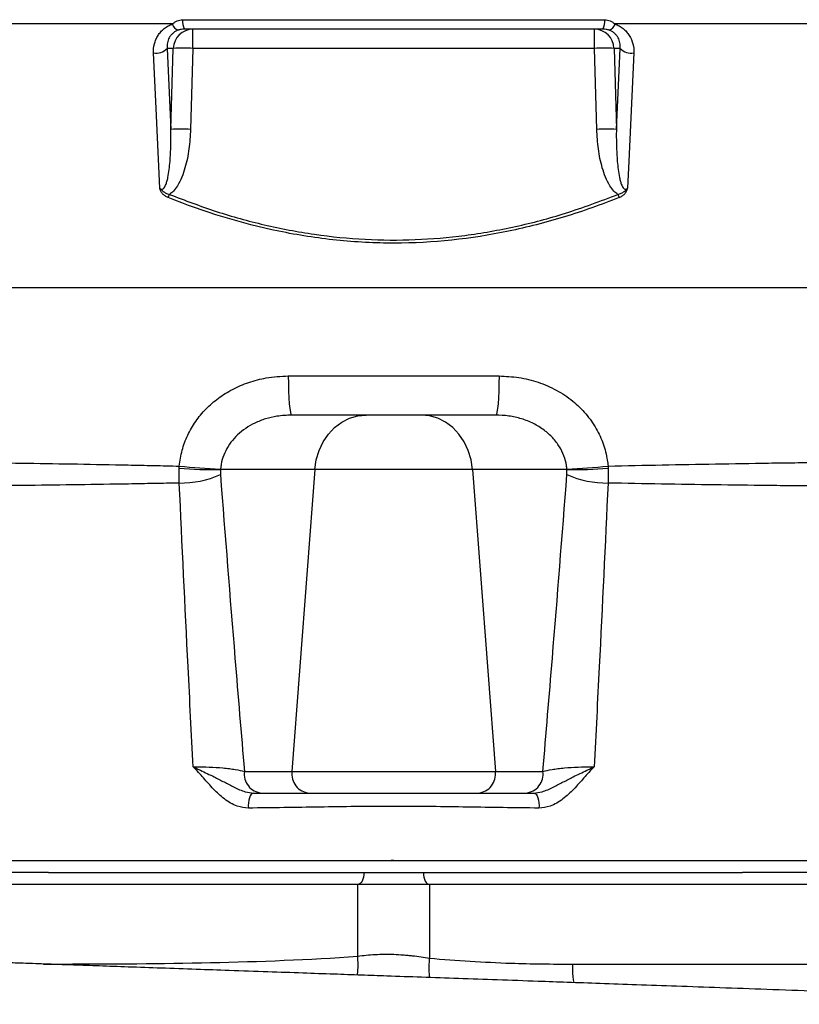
# Model space of a CAD drawing. Header units: millimetres. Extents: x 2416 to 4595, y 822 to 5880.
# Tile 5 of 11: x 3478 to 3870, y 1706 to 2201. Entities that reach past the tile are written whole.
import ezdxf

# ---------------------------------------------------------------- set-up
doc = ezdxf.new("R2010")
doc.units = ezdxf.units.MM
doc.header["$LTSCALE"] = 2

msp = doc.modelspace()

# ---------------------------------------------------------------- linework, layer by layer
at = {"color": 7, "linetype": 'Continuous', "lineweight": 25}
for p, q in [((3554.85, 2199.02), (3420.91, 2199.02)), ((3559.91, 2201.18), (3772.17, 2201.18)), ((3911.17, 2199.02), (3777.23, 2199.02)), ((3771.27, 2196.42), (3560.81, 2196.42)), ((3565.1, 2186.77), (3565.1, 2196.42)), ((3766.98, 2186.77), (3766.98, 2196.42)), ((3555.26, 2186.77), (3552.17, 2186.77)), ((3552.17, 2186.77), (3554.07, 2146.03)), ((3554.07, 2146.03), (3555.26, 2186.77)), ((3565.1, 2186.77), (3563.91, 2146.03)), ((3766.98, 2186.77), (3565.1, 2186.77)), ((3768.17, 2146.03), (3766.98, 2186.77)), ((3779.91, 2186.77), (3776.82, 2186.77)), ((3776.82, 2186.77), (3778.01, 2146.03)), ((3778.01, 2146.03), (3779.91, 2186.77)), ((4296.04, 2066.42), (3036.04, 2066.42)), ((3613.06, 2022.07), (3719.02, 2022.07)), ((3717.33, 2002.42), (3614.75, 2002.42)), ((3558.21, 1975.72), (3558.25, 1976.78)), ((3558.26, 1968.25), (3558.21, 1975.72)), ((3578.93, 1975.24), (3578.91, 1975.03)), ((3578.91, 1975.03), (3578.92, 1972.54)), ((3626.4, 1975.03), (3578.91, 1975.03)), ((3626.4, 1975.03), (3614.9, 1823.29)), ((3705.68, 1975.03), (3626.4, 1975.03)), ((3753.17, 1975.03), (3705.68, 1975.03)), ((3705.68, 1975.03), (3717.18, 1823.29)), ((3753.17, 1975.03), (3753.15, 1975.24)), ((3753.16, 1972.54), (3753.17, 1975.03)), ((3773.87, 1975.72), (3773.82, 1968.25)), ((3773.83, 1976.78), (3773.87, 1975.72)), ((3591.02, 1823.29), (3614.9, 1823.29)), ((3614.9, 1823.29), (3717.18, 1823.29)), ((3717.18, 1823.29), (3741.06, 1823.29)), ((3492.53, 1772.42), (3651.04, 1772.42)), ((3651.04, 1772.42), (3681.04, 1772.42)), ((3681.04, 1772.42), (3841.21, 1772.42)), ((3841.21, 1772.42), (3841.44, 1772.42)), ((3648.04, 1766.42), (3154.04, 1766.42)), ((3648.04, 1730.39), (3648.04, 1766.42)), ((3684.04, 1766.42), (3648.04, 1766.42)), ((3684.04, 1766.42), (3684.04, 1729.35)), ((4005.68, 1766.42), (3684.04, 1766.42)), ((3756.06, 1726.4), (3931.04, 1726.42))]:
    msp.add_line(p, q, dxfattribs=at)
at = {"color": 8, "linetype": 'Continuous', "lineweight": 25}
msp.add_line((3489.91, 1726.47), (3499.87, 1726.47), dxfattribs=at)
at = {"color": 7, "linetype": 'Continuous', "lineweight": 25, "flags": 128}
for points in [[(3548.45, 2116.52), (3546.6, 2156.53), (3545.3, 2184.44)], [(3786.78, 2184.44), (3786.27, 2173.57), (3784.26, 2130.09), (3783.63, 2116.52)], [(3613.06, 2022.07), (3613.1, 2018.22), (3613.2, 2014.52), (3613.36, 2011.13), (3613.57, 2008.15), (3613.82, 2005.72), (3614.11, 2003.91), (3614.42, 2002.79), (3614.75, 2002.42)], [(3719.02, 2022.07), (3718.98, 2018.22), (3718.88, 2014.52), (3718.72, 2011.13), (3718.51, 2008.15), (3718.26, 2005.72), (3717.97, 2003.91), (3717.66, 2002.79), (3717.33, 2002.42)], [(3626.4, 1975.03), (3627.12, 1979.9), (3628.53, 1984.57), (3630.57, 1988.9), (3633.21, 1992.79), (3636.37, 1996.13), (3639.95, 1998.82), (3643.87, 2000.8), (3648.02, 2002.01), (3652.28, 2002.42)], [(3705.68, 1975.03), (3704.96, 1979.9), (3703.55, 1984.57), (3701.51, 1988.9), (3698.87, 1992.79), (3695.71, 1996.13), (3692.13, 1998.82), (3688.21, 2000.8), (3684.06, 2002.01), (3679.8, 2002.42)], [(3595.61, 1812.42), (3595, 1812.26), (3594.43, 1811.8), (3593.92, 1811.05), (3593.5, 1810.06), (3593.19, 1808.88), (3593.01, 1807.57), (3592.96, 1806.2), (3593.05, 1804.84)], [(3736.47, 1812.42), (3737.08, 1812.26), (3737.65, 1811.8), (3738.16, 1811.05), (3738.58, 1810.06), (3738.89, 1808.88), (3739.07, 1807.57), (3739.12, 1806.2), (3739.03, 1804.84)], [(3651.04, 1772.42), (3650.98, 1771.25), (3650.81, 1770.12), (3650.53, 1769.08), (3650.16, 1768.17), (3649.71, 1767.43), (3649.19, 1766.87), (3648.63, 1766.53), (3648.04, 1766.42)], [(3681.04, 1772.42), (3681.1, 1771.25), (3681.27, 1770.12), (3681.55, 1769.08), (3681.92, 1768.17), (3682.37, 1767.43), (3682.89, 1766.87), (3683.45, 1766.53), (3684.04, 1766.42)]]:
    msp.add_lwpolyline(points, dxfattribs=at)
at = {"color": 8, "linetype": 'Continuous', "lineweight": 25, "flags": 128}
for points in [[(3647.9, 1720.88), (3648.13, 1725.26), (3648.04, 1730.39)], [(3684.06, 1719.64), (3683.88, 1724.31), (3684.04, 1729.35)]]:
    msp.add_lwpolyline(points, dxfattribs=at)
at = {"color": 7, "linetype": 'Continuous', "lineweight": 25}
for centre, radius, start, end in [((3559.39, 2200.24), 4.7, 195.125, 248.1609), ((3567.77, 2200.2), 7.93, 172.8911, 208.5024), ((3764.31, 2200.2), 7.93, 331.4976, 7.1089), ((3772.69, 2200.24), 4.7, 291.8391, 344.875), ((3565.18, 2186.5), 9.92, 90.4215, 178.4553), ((3766.9, 2186.5), 9.92, 1.5447, 89.5785), ((3546.53, 2192.1), 7.76, 260.8957, 316.5506), ((3560.18, 2084.35), 102.54, 87.2491, 92.7509), ((3771.9, 2084.35), 102.54, 87.2491, 92.7509), ((3785.55, 2192.1), 7.76, 223.4494, 279.1043), ((3558.99, 2043.61), 102.54, 87.2491, 92.7509), ((3773.09, 2043.61), 102.54, 87.2491, 92.7509), ((3299.87, 2215.56), 273.28, 337.6819, 338.0329), ((4032.21, 2215.56), 273.28, 201.9671, 202.3181), ((3575.31, 2177.68), 202.68, 265.1613, 271.0182), ((3597.59, 2366.63), 391.83, 264.2388, 267.2705), ((3734.49, 2366.63), 391.83, 272.7295, 275.7612), ((3756.77, 2177.68), 202.68, 268.9818, 274.8387), ((3559.06, 2016.28), 48.04, 269.0522, 294.427), ((3773.02, 2016.28), 48.04, 245.573, 270.9478), ((3600.45, 1821.92), 9.53, 171.7214, 265.1472), ((3624.34, 1821.92), 9.53, 171.7215, 265.1472), ((3707.74, 1821.92), 9.53, 274.8528, 8.2785), ((3731.63, 1821.92), 9.53, 274.8528, 8.2786)]:
    msp.add_arc(centre, radius, start, end, dxfattribs=at)
for points, knots in [([(3545.3, 2184.44), (3545.23, 2186.01), (3545.39, 2187.53), (3545.95, 2189.76), (3546.2, 2190.5), (3546.81, 2191.9), (3547.16, 2192.58), (3547.98, 2193.87), (3548.44, 2194.48), (3549.49, 2195.66), (3550.05, 2196.19), (3551.27, 2197.17), (3551.93, 2197.62), (3553.33, 2198.4), (3554.08, 2198.74), (3554.85, 2199.02)], [0, 0, 0, 0, 0.25, 0.25, 0.375, 0.375, 0.5, 0.5, 0.625, 0.625, 0.75, 0.75, 0.875, 0.875, 1, 1, 1, 1]), ([(3554.85, 2199.02), (3555.18, 2199.32), (3555.54, 2199.61), (3556.29, 2200.13), (3556.7, 2200.36), (3557.56, 2200.76), (3558.01, 2200.91), (3558.93, 2201.12), (3559.42, 2201.18), (3559.91, 2201.18)], [0, 0, 0, 0, 0.25, 0.25, 0.5, 0.5, 0.75, 0.75, 1, 1, 1, 1]), ([(3772.17, 2201.18), (3772.66, 2201.18), (3773.14, 2201.12), (3774.08, 2200.91), (3774.52, 2200.75), (3775.37, 2200.37), (3775.78, 2200.13), (3776.54, 2199.61), (3776.9, 2199.32), (3777.23, 2199.02)], [0, 0, 0, 0, 0.25, 0.25, 0.5, 0.5, 0.75, 0.75, 1, 1, 1, 1]), ([(3777.23, 2199.02), (3778, 2198.74), (3778.74, 2198.41), (3780.13, 2197.63), (3780.8, 2197.18), (3782.03, 2196.19), (3782.6, 2195.65), (3783.63, 2194.5), (3784.09, 2193.88), (3785.33, 2191.92), (3785.93, 2190.52), (3786.7, 2187.53), (3786.85, 2186), (3786.78, 2184.44)], [0, 0, 0, 0, 0.125, 0.125, 0.25, 0.25, 0.375, 0.375, 0.5, 0.5, 0.75, 0.75, 1, 1, 1, 1]), ([(3557.64, 2195.88), (3557.14, 2195.69), (3556.65, 2195.46), (3555.77, 2194.94), (3555.37, 2194.64), (3554.63, 2194), (3554.3, 2193.64), (3553.7, 2192.9), (3553.44, 2192.51), (3552.99, 2191.7), (3552.81, 2191.28), (3552.5, 2190.41), (3552.38, 2189.97), (3552.12, 2188.62), (3552.08, 2187.7), (3552.17, 2186.77)], [0, 0, 0, 0, 0.125, 0.125, 0.25, 0.25, 0.375, 0.375, 0.5, 0.5, 0.625, 0.625, 0.75, 0.75, 1, 1, 1, 1]), ([(3560.81, 2196.42), (3560.25, 2196.42), (3559.71, 2196.37), (3558.65, 2196.19), (3558.13, 2196.05), (3557.64, 2195.88)], [0, 0, 0, 0, 0.5, 0.5, 1, 1, 1, 1]), ([(3774.44, 2195.88), (3773.95, 2196.05), (3773.43, 2196.19), (3772.37, 2196.37), (3771.83, 2196.42), (3771.27, 2196.42)], [0, 0, 0, 0, 0.5, 0.5, 1, 1, 1, 1]), ([(3779.91, 2186.77), (3780, 2187.7), (3779.96, 2188.62), (3779.61, 2190.43), (3779.31, 2191.29), (3778.64, 2192.51), (3778.37, 2192.91), (3777.78, 2193.65), (3777.45, 2194), (3776.71, 2194.65), (3776.3, 2194.95), (3775.42, 2195.47), (3774.94, 2195.69), (3774.44, 2195.88)], [0, 0, 0, 0, 0.25, 0.25, 0.5, 0.5, 0.625, 0.625, 0.75, 0.75, 0.875, 0.875, 1, 1, 1, 1]), ([(3548.45, 2116.52), (3548.57, 2116.39), (3548.7, 2116.28), (3548.99, 2116.09), (3549.15, 2116.01), (3549.5, 2115.94), (3549.68, 2115.96), (3550.02, 2116.08), (3550.17, 2116.17), (3550.57, 2116.51), (3550.77, 2116.8), (3551.12, 2117.38), (3551.26, 2117.68), (3551.66, 2118.62), (3551.87, 2119.27), (3552.23, 2120.57), (3552.39, 2121.23), (3552.79, 2123.21), (3553, 2124.54), (3553.35, 2127.21), (3553.48, 2128.55), (3553.82, 2132.58), (3553.95, 2135.27), (3554.1, 2140.64), (3554.11, 2143.33), (3554.07, 2146.03)], [0, 0, 0, 0, 0.015625, 0.015625, 0.03125, 0.03125, 0.046875, 0.046875, 0.0625, 0.0625, 0.09375, 0.09375, 0.125, 0.125, 0.1875, 0.1875, 0.25, 0.25, 0.375, 0.375, 0.5, 0.5, 0.75, 0.75, 1, 1, 1, 1]), ([(3563.91, 2146.03), (3563.73, 2142.76), (3563.38, 2136.22), (3561.71, 2128.18), (3559.63, 2121.97), (3557.66, 2118.04), (3555.54, 2115.08), (3553.99, 2113.86), (3553.32, 2113.33)], [0, 0, 0, 0, 0.277848, 0.555223, 0.694408, 0.833195, 0.927209, 1, 1, 1, 1]), ([(3778.76, 2113.33), (3778.09, 2113.86), (3776.54, 2115.08), (3774.42, 2118.04), (3772.45, 2121.97), (3770.37, 2128.18), (3768.7, 2136.22), (3768.35, 2142.76), (3768.17, 2146.03)], [0, 0, 0, 0, 0.072791, 0.166805, 0.305592, 0.444777, 0.722152, 1, 1, 1, 1]), ([(3778.01, 2146.03), (3777.97, 2143.33), (3777.98, 2140.64), (3778.13, 2135.26), (3778.26, 2132.57), (3778.6, 2128.55), (3778.73, 2127.21), (3779.08, 2124.54), (3779.29, 2123.2), (3779.7, 2121.22), (3779.85, 2120.56), (3780.21, 2119.26), (3780.42, 2118.62), (3780.82, 2117.68), (3780.96, 2117.38), (3781.31, 2116.79), (3781.51, 2116.51), (3781.91, 2116.17), (3782.06, 2116.08), (3782.39, 2115.96), (3782.58, 2115.94), (3782.92, 2116.01), (3783.09, 2116.09), (3783.38, 2116.28), (3783.51, 2116.39), (3783.63, 2116.52)], [0, 0, 0, 0, 0.25, 0.25, 0.5, 0.5, 0.625, 0.625, 0.75, 0.75, 0.8125, 0.8125, 0.875, 0.875, 0.90625, 0.90625, 0.9375, 0.9375, 0.953125, 0.953125, 0.96875, 0.96875, 0.984375, 0.984375, 1, 1, 1, 1]), ([(3552.69, 2111.78), (3552.15, 2111.99), (3551.64, 2112.25), (3550.69, 2112.87), (3550.24, 2113.24), (3549.48, 2114.05), (3549.15, 2114.51), (3548.8, 2115.24), (3548.71, 2115.49), (3548.56, 2116), (3548.5, 2116.26), (3548.45, 2116.52)], [0, 0, 0, 0, 0.25, 0.25, 0.5, 0.5, 0.75, 0.75, 0.875, 0.875, 1, 1, 1, 1]), ([(3548.45, 2116.52), (3548.46, 2116.51), (3548.46, 2116.5), (3548.48, 2116.48), (3548.58, 2116.34), (3549.08, 2115.75), (3550.02, 2114.9), (3551.51, 2113.86), (3552.68, 2113.52), (3553.32, 2113.33)], [0, 0, 0, 0, 0.004799, 0.006146, 0.01583, 0.091517, 0.403346, 0.670414, 1, 1, 1, 1]), ([(3778.76, 2113.33), (3779.34, 2113.5), (3780.51, 2113.83), (3782.05, 2114.88), (3783.05, 2115.8), (3783.54, 2116.4), (3783.62, 2116.51), (3783.63, 2116.52)], [0, 0, 0, 0, 0.297124, 0.600329, 0.930161, 0.995201, 1, 1, 1, 1]), ([(3779.39, 2111.78), (3779.93, 2111.99), (3780.44, 2112.25), (3781.16, 2112.72), (3781.39, 2112.89), (3781.83, 2113.25), (3782.03, 2113.44), (3782.41, 2113.85), (3782.59, 2114.06), (3782.91, 2114.51), (3783.05, 2114.75), (3783.28, 2115.24), (3783.38, 2115.49), (3783.52, 2116), (3783.58, 2116.26), (3783.63, 2116.52)], [0, 0, 0, 0, 0.25, 0.25, 0.375, 0.375, 0.5, 0.5, 0.625, 0.625, 0.75, 0.75, 0.875, 0.875, 1, 1, 1, 1]), ([(3779.39, 2111.78), (3774.87, 2109.97), (3770.32, 2108.25), (3761.14, 2105), (3756.51, 2103.47), (3742.54, 2099.2), (3733.17, 2096.79), (3704.87, 2090.94), (3685.77, 2088.89), (3661.57, 2088.85), (3656.71, 2088.97), (3646.96, 2089.47), (3642.1, 2089.85), (3632.4, 2090.85), (3627.57, 2091.48), (3617.93, 2092.98), (3613.13, 2093.85), (3589.32, 2098.77), (3570.79, 2104.52), (3552.69, 2111.78)], [0, 0, 0, 0, 0.0625, 0.0625, 0.125, 0.125, 0.25, 0.25, 0.5, 0.5, 0.5625, 0.5625, 0.625, 0.625, 0.6875, 0.6875, 0.75, 0.75, 1, 1, 1, 1]), ([(3553.32, 2113.33), (3561.12, 2110.37), (3576.72, 2104.44), (3601.1, 2097.72), (3626.15, 2092.92), (3651.55, 2090.4), (3676.87, 2090.25), (3702.16, 2092.39), (3727.41, 2096.9), (3753.19, 2103.67), (3770.01, 2110.03), (3778.76, 2113.33)], [0, 0, 0, 0, 0.108146, 0.216273, 0.327345, 0.438403, 0.546725, 0.655051, 0.766942, 0.878852, 1, 1, 1, 1]), ([(3558.25, 1976.78), (3558.64, 1979.44), (3559.42, 1984.77), (3562.29, 1992.36), (3566.34, 1999.36), (3571.57, 2005.68), (3577.82, 2011.1), (3585.08, 2015.65), (3593.16, 2019.05), (3602.58, 2021.55), (3609.32, 2021.88), (3613.06, 2022.07)], [0, 0, 0, 0, 0.102782, 0.205583, 0.309078, 0.412611, 0.519688, 0.626809, 0.741533, 0.856299, 1, 1, 1, 1]), ([(3719.02, 2022.07), (3722.36, 2021.92), (3729.03, 2021.61), (3738.77, 2019.17), (3747.94, 2015.21), (3756.05, 2009.83), (3762.82, 2003.22), (3768, 1995.91), (3771.6, 1987.99), (3773.29, 1981.56), (3773.71, 1977.77), (3773.83, 1976.78)], [0, 0, 0, 0, 0.128158, 0.256269, 0.384012, 0.511675, 0.629256, 0.746772, 0.854234, 0.961667, 1, 1, 1, 1]), ([(3614.75, 2002.42), (3612.27, 2002.31), (3607.86, 2002.11), (3601.65, 2000.63), (3596.37, 1998.59), (3591.61, 1995.87), (3587.54, 1992.62), (3584.13, 1988.82), (3581.51, 1984.62), (3579.66, 1980.05), (3579.17, 1976.85), (3578.93, 1975.24)], [0, 0, 0, 0, 0.151437, 0.269816, 0.388122, 0.495233, 0.602267, 0.702935, 0.803536, 0.901784, 1, 1, 1, 1]), ([(3753.15, 1975.24), (3753.08, 1975.84), (3752.82, 1978.09), (3751.75, 1981.97), (3749.44, 1986.71), (3746.07, 1991.13), (3741.67, 1995.08), (3736.36, 1998.33), (3730.35, 2000.69), (3723.93, 2002.15), (3719.55, 2002.33), (3717.33, 2002.42)], [0, 0, 0, 0, 0.0365176, 0.1375099, 0.2423854, 0.3553867, 0.4726822, 0.600066, 0.7315879, 0.8642473, 1, 1, 1, 1]), ([(3200.37, 1977.32), (3212.05, 1977.67), (3224.21, 1977.97), (3249.45, 1978.47), (3262.53, 1978.67), (3289.61, 1978.99), (3303.61, 1979.1), (3325.31, 1979.2), (3332.67, 1979.22), (3343.88, 1979.24), (3347.64, 1979.24), (3355.21, 1979.24), (3359.01, 1979.24), (3378.08, 1979.22), (3393.61, 1979.15), (3425.16, 1978.93), (3441.2, 1978.77), (3473.77, 1978.37), (3490.32, 1978.12), (3515.52, 1977.68), (3523.99, 1977.51), (3536.78, 1977.25), (3541.07, 1977.16), (3549.65, 1976.97), (3553.95, 1976.88), (3558.25, 1976.78)], [0, 0, 0, 0, 0.125, 0.125, 0.25, 0.25, 0.375, 0.375, 0.4375, 0.4375, 0.46875, 0.46875, 0.5, 0.5, 0.625, 0.625, 0.75, 0.75, 0.875, 0.875, 0.9375, 0.9375, 0.96875, 0.96875, 1, 1, 1, 1]), ([(3773.83, 1976.78), (3792.01, 1977.2), (3810.03, 1977.56), (3836.8, 1978.03), (3845.68, 1978.17), (3858.94, 1978.37), (3863.36, 1978.43), (3872.13, 1978.54), (3876.49, 1978.6), (3898.19, 1978.85), (3915.17, 1979), (3948.37, 1979.2), (3964.6, 1979.25), (3996.3, 1979.24), (4011.78, 1979.2), (4034.43, 1979.04), (4041.89, 1978.98), (4056.59, 1978.83), (4063.79, 1978.74), (4084.94, 1978.43), (4098.44, 1978.18), (4124.26, 1977.56), (4136.59, 1977.2), (4148.32, 1976.78)], [0, 0, 0, 0, 0.125, 0.125, 0.1875, 0.1875, 0.21875, 0.21875, 0.25, 0.25, 0.375, 0.375, 0.5, 0.5, 0.625, 0.625, 0.6875, 0.6875, 0.75, 0.75, 0.875, 0.875, 1, 1, 1, 1]), ([(3578.92, 1972.54), (3581.32, 1941.76), (3585.21, 1891.92), (3589.41, 1842.27), (3591.02, 1823.29)], [0, 0, 0, 0, 0.617719, 1, 1, 1, 1]), ([(3741.06, 1823.29), (3742.67, 1842.27), (3746.87, 1891.92), (3750.76, 1941.76), (3753.16, 1972.54)], [0, 0, 0, 0, 0.382281, 1, 1, 1, 1]), ([(3558.26, 1968.25), (3554, 1968.16), (3549.74, 1968.08), (3541.23, 1967.92), (3536.98, 1967.84), (3524.3, 1967.63), (3515.91, 1967.5), (3490.93, 1967.14), (3474.54, 1966.95), (3442.24, 1966.65), (3426.33, 1966.54), (3395.02, 1966.38), (3379.61, 1966.33), (3360.66, 1966.32), (3356.88, 1966.31), (3349.37, 1966.31), (3345.62, 1966.32), (3334.47, 1966.33), (3327.15, 1966.34), (3305.52, 1966.41), (3291.54, 1966.49), (3264.44, 1966.72), (3251.32, 1966.87), (3225.95, 1967.25), (3213.71, 1967.49), (3201.92, 1967.78)], [0, 0, 0, 0, 0.03125, 0.03125, 0.0625, 0.0625, 0.125, 0.125, 0.25, 0.25, 0.375, 0.375, 0.5, 0.5, 0.53125, 0.53125, 0.5625, 0.5625, 0.625, 0.625, 0.75, 0.75, 0.875, 0.875, 1, 1, 1, 1]), ([(3565.29, 1825.54), (3564.41, 1842.28), (3561.9, 1889.71), (3559.69, 1937.39), (3558.26, 1968.25)], [0, 0, 0, 0, 0.352985, 1, 1, 1, 1]), ([(3773.82, 1968.25), (3772.39, 1937.39), (3770.18, 1889.71), (3767.67, 1842.28), (3766.79, 1825.54)], [0, 0, 0, 0, 0.647015, 1, 1, 1, 1]), ([(4147.1, 1968.25), (4135.23, 1967.89), (4122.78, 1967.59), (4096.77, 1967.09), (4083.21, 1966.9), (4062.02, 1966.67), (4054.82, 1966.61), (4040.12, 1966.5), (4032.67, 1966.45), (4010.07, 1966.35), (3994.64, 1966.31), (3963.08, 1966.31), (3946.94, 1966.35), (3913.96, 1966.49), (3897.11, 1966.59), (3875.6, 1966.78), (3871.27, 1966.82), (3862.57, 1966.91), (3858.2, 1966.95), (3845.06, 1967.1), (3836.26, 1967.21), (3809.72, 1967.58), (3791.86, 1967.88), (3773.82, 1968.25)], [0, 0, 0, 0, 0.125, 0.125, 0.25, 0.25, 0.3125, 0.3125, 0.375, 0.375, 0.5, 0.5, 0.625, 0.625, 0.75, 0.75, 0.78125, 0.78125, 0.8125, 0.8125, 0.875, 0.875, 1, 1, 1, 1]), ([(3565.29, 1825.54), (3565.81, 1825.55), (3568.33, 1825.61), (3573.48, 1825.53), (3579.23, 1825.15), (3583.49, 1824.69), (3587.49, 1824.13), (3589.6, 1823.63), (3591.02, 1823.29)], [0, 0, 0, 0, 0.055532, 0.273049, 0.504347, 0.62742, 0.750563, 1, 1, 1, 1]), ([(3593.05, 1804.84), (3591.15, 1805.03), (3588.08, 1805.34), (3584.05, 1807.32), (3579.94, 1810.04), (3575.37, 1814.36), (3570.45, 1820.02), (3567.1, 1823.77), (3565.3, 1825.53), (3565.29, 1825.54)], [0, 0, 0, 0, 0.171244, 0.276271, 0.381485, 0.58613, 0.792623, 0.999019, 1, 1, 1, 1]), ([(3565.29, 1825.54), (3565.31, 1825.53), (3565.91, 1825.25), (3567.12, 1824.69), (3570.58, 1823.07), (3575.22, 1820.88), (3580.82, 1817.96), (3585.91, 1815.33), (3590.85, 1812.95), (3594.21, 1812.57), (3595.61, 1812.42)], [0, 0, 0, 0, 0.001222, 0.062007, 0.122621, 0.349225, 0.519797, 0.690495, 0.87098, 1, 1, 1, 1]), ([(3736.47, 1812.42), (3737.87, 1812.57), (3741.23, 1812.95), (3746.17, 1815.33), (3751.26, 1817.96), (3756.86, 1820.88), (3761.5, 1823.07), (3764.96, 1824.69), (3766.17, 1825.25), (3766.77, 1825.53), (3766.79, 1825.54)], [0, 0, 0, 0, 0.12902, 0.309505, 0.480203, 0.650775, 0.877379, 0.937993, 0.998778, 1, 1, 1, 1]), ([(3766.79, 1825.54), (3766.78, 1825.53), (3764.98, 1823.77), (3761.63, 1820.02), (3756.71, 1814.36), (3752.14, 1810.04), (3748.03, 1807.32), (3744, 1805.34), (3740.93, 1805.03), (3739.03, 1804.84)], [0, 0, 0, 0, 0.000981, 0.207377, 0.41387, 0.618515, 0.723729, 0.828756, 1, 1, 1, 1]), ([(3741.06, 1823.29), (3742.48, 1823.63), (3744.59, 1824.13), (3748.59, 1824.69), (3752.85, 1825.15), (3758.6, 1825.53), (3763.75, 1825.61), (3766.27, 1825.55), (3766.79, 1825.54)], [0, 0, 0, 0, 0.249437, 0.37258, 0.495653, 0.726951, 0.944468, 1, 1, 1, 1]), ([(3595.61, 1812.42), (3607.1, 1812.42), (3618.62, 1812.42), (3635.95, 1812.42), (3641.74, 1812.42), (3648.26, 1812.42), (3648.98, 1812.42), (3650.07, 1812.42), (3650.43, 1812.42), (3651.16, 1812.42), (3651.53, 1812.42), (3653.37, 1812.42), (3654.9, 1812.42), (3657.99, 1812.42), (3659.55, 1812.42), (3662.7, 1812.42), (3664.29, 1812.42), (3666.7, 1812.42), (3667.51, 1812.42), (3669.11, 1812.42), (3669.9, 1812.42), (3672.27, 1812.42), (3673.83, 1812.42), (3676.14, 1812.42), (3676.91, 1812.42), (3678.43, 1812.42), (3679.18, 1812.42), (3680.3, 1812.42), (3680.67, 1812.42), (3681.4, 1812.42), (3681.77, 1812.42), (3682.86, 1812.42), (3689.41, 1812.42), (3695.95, 1812.42), (3713.36, 1812.42), (3724.93, 1812.42), (3736.47, 1812.42)], [0, 0, 0, 0, 0.25, 0.25, 0.375, 0.375, 0.390625, 0.390625, 0.398437, 0.398437, 0.40625, 0.40625, 0.4375, 0.4375, 0.46875, 0.46875, 0.5, 0.5, 0.515625, 0.515625, 0.53125, 0.53125, 0.5625, 0.5625, 0.578125, 0.578125, 0.59375, 0.59375, 0.601562, 0.601562, 0.609375, 0.609375, 0.625, 0.75, 0.75, 1, 1, 1, 1]), ([(3739.03, 1804.84), (3727.1, 1804.99), (3715.13, 1805.15), (3697.12, 1805.42), (3691.1, 1805.52), (3684.7, 1805.62), (3684.33, 1805.63), (3683.57, 1805.64), (3683.19, 1805.64), (3682.05, 1805.65), (3681.27, 1805.65), (3678.92, 1805.67), (3677.33, 1805.67), (3674.13, 1805.68), (3672.5, 1805.69), (3670.04, 1805.69), (3669.22, 1805.69), (3667.56, 1805.69), (3666.72, 1805.7), (3664.23, 1805.7), (3662.58, 1805.69), (3659.31, 1805.69), (3657.69, 1805.68), (3655.28, 1805.68), (3654.49, 1805.67), (3652.89, 1805.66), (3652.1, 1805.66), (3650.54, 1805.65), (3649.77, 1805.65), (3648.63, 1805.64), (3648.25, 1805.64), (3647.5, 1805.62), (3641.13, 1805.52), (3634.77, 1805.42), (3616.85, 1805.15), (3604.93, 1804.99), (3593.05, 1804.84)], [0, 0, 0, 0, 0.25, 0.25, 0.375, 0.375, 0.382812, 0.382812, 0.390625, 0.390625, 0.40625, 0.40625, 0.4375, 0.4375, 0.46875, 0.46875, 0.484375, 0.484375, 0.5, 0.5, 0.53125, 0.53125, 0.5625, 0.5625, 0.578125, 0.578125, 0.59375, 0.59375, 0.609375, 0.609375, 0.617188, 0.617188, 0.625, 0.75, 0.75, 1, 1, 1, 1]), ([(3143.08, 1778.42), (3144.87, 1778.42), (3147.05, 1778.42), (3150.68, 1778.42), (3152.59, 1778.42), (3154.59, 1778.42), (3155.93, 1778.42), (3156.61, 1778.42), (3162.68, 1778.42), (3178.87, 1778.42), (3195.07, 1778.42), (3227.5, 1778.42), (3249.15, 1778.42), (3314.16, 1778.42), (3357.62, 1778.42), (3444.74, 1778.42), (3488.41, 1778.42), (3554.06, 1778.42), (3575.97, 1778.42), (3608.88, 1778.42), (3625.34, 1778.42), (3641.81, 1778.42), (3647.64, 1778.42), (3647.98, 1778.42), (3648.68, 1778.42), (3649.73, 1778.42), (3652.26, 1778.42), (3654.57, 1778.42), (3659.31, 1778.42), (3662.65, 1778.42), (3665.99, 1778.42)], [0, 0, 0, 0, 0.015625, 0.015625, 0.023437, 0.027344, 0.027344, 0.03125, 0.03125, 0.0625, 0.125, 0.125, 0.25, 0.25, 0.5, 0.5, 0.75, 0.75, 0.875, 0.875, 0.9375, 0.96875, 0.96875, 0.970703, 0.970703, 0.972656, 0.976563, 0.984375, 0.984375, 1, 1, 1, 1]), ([(3667.34, 1778.42), (3670.67, 1778.42), (3673.98, 1778.42), (3678.64, 1778.42), (3680.91, 1778.42), (3683.03, 1778.42), (3684.07, 1778.42), (3684.41, 1778.42), (3685.09, 1778.42), (3690.92, 1778.42), (3707.7, 1778.42), (3724.13, 1778.42), (3756.96, 1778.42), (3778.83, 1778.42), (3844.35, 1778.42), (3887.94, 1778.42), (3974.89, 1778.42), (4018.25, 1778.42), (4083.14, 1778.42), (4104.75, 1778.42), (4137.11, 1778.42), (4153.28, 1778.42), (4169.44, 1778.42), (4175.5, 1778.42), (4176.18, 1778.42), (4177.52, 1778.42), (4179.52, 1778.42), (4181.42, 1778.42), (4185.04, 1778.42), (4187.21, 1778.42), (4189, 1778.42)], [0, 0, 0, 0, 0.015625, 0.015625, 0.023438, 0.027344, 0.027344, 0.029297, 0.029297, 0.03125, 0.0625, 0.125, 0.125, 0.25, 0.25, 0.5, 0.5, 0.75, 0.75, 0.875, 0.875, 0.9375, 0.96875, 0.96875, 0.972656, 0.972656, 0.976563, 0.984375, 0.984375, 1, 1, 1, 1]), ([(3492.53, 1772.42), (3488.64, 1772.42), (3480.94, 1772.42), (3465.09, 1772.42), (3444.9, 1772.42), (3420.65, 1772.42), (3396.08, 1772.42), (3374.37, 1772.42), (3354.51, 1772.42), (3343.14, 1772.42), (3337.13, 1772.42)], [0, 0, 0, 0, 0.074941, 0.148055, 0.305237, 0.464029, 0.615786, 0.779961, 0.883595, 1, 1, 1, 1]), ([(3985.68, 1772.42), (3981.4, 1772.42), (3973.12, 1772.42), (3947.61, 1772.42), (3910.9, 1772.42), (3874.62, 1772.42), (3852.05, 1772.42), (3844.98, 1772.42), (3841.44, 1772.42)], [0, 0, 0, 0, 0.089082, 0.172594, 0.531387, 0.853479, 0.92645, 1, 1, 1, 1]), ([(4048.14, 1706.21), (4039.83, 1706.55), (4023.55, 1707.22), (3998.74, 1708.2), (3974.49, 1709.15), (3950.84, 1710.05), (3927.9, 1710.92), (3904, 1711.81), (3879.35, 1712.71), (3854.22, 1713.63), (3830.69, 1714.48), (3808.85, 1715.26), (3788.75, 1715.97), (3770.44, 1716.62), (3753.95, 1717.2), (3736.73, 1717.81), (3718.5, 1718.45), (3698.96, 1719.14), (3680.42, 1719.79), (3664.15, 1720.35), (3649.48, 1720.87), (3635.44, 1721.36), (3619.77, 1721.91), (3602.2, 1722.52), (3584.32, 1723.15), (3566.42, 1723.77), (3549.49, 1724.37), (3533.21, 1724.94), (3518.53, 1725.46), (3506.29, 1725.89), (3496.27, 1726.24), (3488.29, 1726.52), (3481.58, 1726.76), (3476.15, 1726.95), (3471.59, 1727.11), (3466.08, 1727.3), (3458.45, 1727.57), (3447.9, 1727.95), (3435.26, 1728.4), (3420.6, 1728.92), (3404.01, 1729.51), (3385.41, 1730.17), (3364.85, 1730.91), (3342.48, 1731.71), (3319.19, 1732.55), (3296.02, 1733.38), (3271.61, 1734.26), (3246.52, 1735.17), (3221.18, 1736.11), (3198.06, 1736.97), (3177.14, 1737.77), (3158.36, 1738.51), (3140.52, 1739.23), (3123.01, 1739.95), (3105.06, 1740.73), (3087.15, 1741.53), (3069.32, 1742.38), (3054.07, 1743.15), (3041.01, 1743.85), (3029.99, 1744.47), (3018.88, 1745.15), (3008.71, 1745.82), (2999.6, 1746.47), (2991.59, 1747.1), (2984.3, 1747.74), (2977.67, 1748.41), (2973.94, 1748.93), (2972.01, 1749.19)], [0, 0, 0, 0, 0.022856, 0.044741, 0.065683, 0.085699, 0.1048, 0.122988, 0.144608, 0.164776, 0.183488, 0.20074, 0.216529, 0.230852, 0.243707, 0.255096, 0.27103, 0.286147, 0.300483, 0.314035, 0.323844, 0.334465, 0.346562, 0.360133, 0.375175, 0.388029, 0.401709, 0.414579, 0.426016, 0.436021, 0.443266, 0.449515, 0.454769, 0.459026, 0.462287, 0.465464, 0.471973, 0.480342, 0.490577, 0.502274, 0.515733, 0.530962, 0.547971, 0.56677, 0.587192, 0.60734, 0.626701, 0.65126, 0.67431, 0.695792, 0.715688, 0.734003, 0.750752, 0.769251, 0.7882, 0.807897, 0.828335, 0.849522, 0.863208, 0.87807, 0.894389, 0.912194, 0.927543, 0.943922, 0.961401, 0.980081, 1, 1, 1, 1]), ([(3499.87, 1726.47), (3524.58, 1726.5), (3549.29, 1726.63), (3598.69, 1727.7), (3623.38, 1728.64), (3648.04, 1730.39)], [0, 0, 0, 0, 0.5, 0.5, 1, 1, 1, 1]), ([(3648.04, 1730.39), (3650.78, 1730.78), (3653.67, 1731.08), (3658.23, 1731.33), (3659.8, 1731.38), (3662.93, 1731.41), (3664.49, 1731.39), (3667.63, 1731.28), (3669.2, 1731.2), (3671.56, 1731.02), (3672.34, 1730.95), (3673.88, 1730.8), (3674.64, 1730.72), (3676.91, 1730.46), (3678.38, 1730.26), (3681.26, 1729.82), (3682.68, 1729.59), (3684.04, 1729.35)], [0, 0, 0, 0, 0.25, 0.25, 0.375, 0.375, 0.5, 0.5, 0.625, 0.625, 0.6875, 0.6875, 0.75, 0.75, 0.875, 0.875, 1, 1, 1, 1]), ([(3684.04, 1729.35), (3697.68, 1728.35), (3721.66, 1726.59), (3745.7, 1726.46), (3756.06, 1726.4)], [0, 0, 0, 0, 0.5686094, 1, 1, 1, 1])]:
    msp.add_open_spline(points, degree=3, knots=knots, dxfattribs=at)
for points in [[(3666.09, 1778.42), (3665.64, 1778.42), (3665.19, 1778.42), (3664.74, 1778.42)], [(3665.99, 1778.42), (3666.01, 1778.42), (3666.02, 1778.42), (3666.04, 1778.42)], [(3666.04, 1778.42), (3666.26, 1778.42), (3666.69, 1778.42), (3667.12, 1778.42), (3667.34, 1778.42)]]:
    msp.add_open_spline(points, degree=3, dxfattribs=at)
at = {"color": 8, "linetype": 'Continuous', "lineweight": 25}
msp.add_open_spline([(3756.73, 1717.11), (3756.65, 1717.6), (3756.23, 1720.13), (3756.09, 1723.31), (3756.07, 1725.93), (3756.06, 1726.4)], degree=3, knots=[0, 0, 0, 0, 0.166013, 0.848912, 1, 1, 1, 1], dxfattribs=at)

doc.saveas('drawing.dxf')
